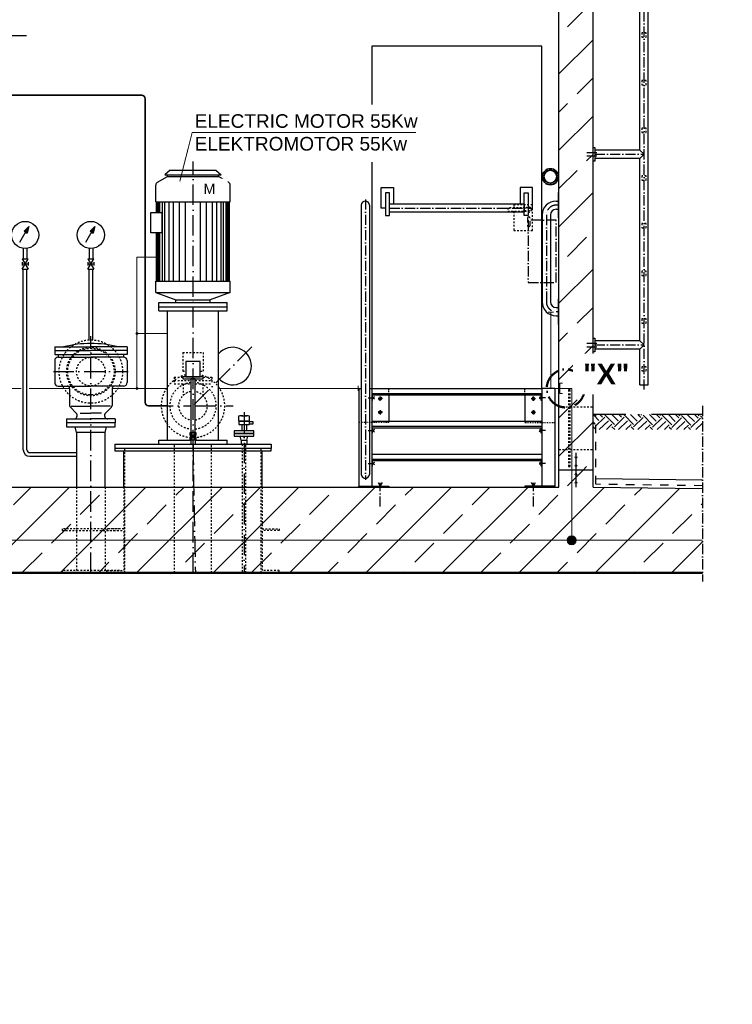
# Model space of a CAD drawing. Header units: millimetres. Extents: x -1777 to 1198744, y 17256 to 76241.
# Tile 44 of 201: x 99135 to 103322, y 48378 to 54159. Entities that reach past the tile are written whole.
import ezdxf

# ---------------------------------------------------------------- set-up
doc = ezdxf.new("R2010")
doc.units = ezdxf.units.MM
doc.linetypes.add('ACAD_ISO10W100', pattern=[18, 12, -3, 0, -3])
doc.linetypes.add('JIS_02_1.0', pattern=[2, 1, -1])
for name, color, linetype, lineweight in [('Beschriftung', 7, 'Continuous', 9), ('elektro Installation', 7, 'Continuous', 35), ('Verz. Bandstahl 30x3_5mm auf Putz', 1, 'GRENZE2', 18), ('Verz. Bandstahl 30x3_5mm im Beton', 5, 'GRENZE1', 18)]:
    doc.layers.add(name, color=color, linetype=linetype, lineweight=lineweight)
doc.styles.add('LBB3.5M1000', font='isocp.shx', dxfattribs={"height": 3.5})
doc.linetypes.add('GRENZE1', pattern='A,6.35,-2.54,[133,ltypeshp.shx,S=2.54,R=0,X=-2.54,Y=0],-2.54,25.4', length=36.83)
doc.linetypes.add('GRENZE2', pattern='A,6.35,-2.54,[132,ltypeshp.shx,S=2.54,R=0,X=-2.54,Y=0],-2.54,25.4', length=36.83)
pattern_1 = [(45, (112961.7, 48335.6), (-224.5064, 224.5064), []), (45, (113186.22, 48335.6), (-224.5064, 224.5064), [158.75, -79.375])]

msp = doc.modelspace()

# ---------------------------------------------------------------- hatches: boundary and pattern name
h = msp.add_hatch()
h.set_pattern_fill('ANSI33', color=256, scale=50, style=0)
h.set_pattern_definition(pattern_1)
h.paths.add_polyline_path([(102503.60274, 54327.64022), (102463.60274, 54327.64022), (102463.60274, 54337.64543), (102343.60274, 54337.64543), (102343.60274, 54327.64022), (102303.60274, 54327.64022), (102303.60274, 51885.38512), (102359.21214, 51885.38512), (102359.21214, 51985.38512), (102369.21214, 51985.38512), (102369.21214, 51885.38512), (102503.60274, 51885.38512)])
h.paths.add_polyline_path([(102369.21214, 51985.38512), (102359.21214, 51985.38512), (102359.21214, 51885.38512), (102359.21214, 51535.38512), (102369.21214, 51535.38512)])
h.paths.add_polyline_path([(102359.21214, 51885.38512), (102303.60274, 51885.38512), (102303.60274, 51635.38512), (102359.21214, 51635.38512)])
h.paths.add_polyline_path([(102503.60274, 51885.38512), (102369.21214, 51885.38512), (102369.21214, 51635.38512), (102503.60274, 51635.38512)])
h.paths.add_polyline_path([(102503.60274, 51635.38512), (102369.21214, 51635.38512), (102369.21214, 51535.38512), (102359.21214, 51535.38512), (102359.21214, 51635.38512), (102303.60274, 51635.38512), (102303.60274, 51515.38512), (102403.60274, 51515.38512), (102403.60274, 51535.55806, -0.4142135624), (102398.60274, 51540.55806, -0.4142135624), (102403.60274, 51545.55806), (102403.60274, 51585.55806, -0.4142135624), (102398.60274, 51590.55806, -1), (102408.60274, 51590.55806, -0.4142135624), (102403.60274, 51585.55806), (102403.60274, 51545.55806, -0.4142135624), (102408.60274, 51540.55806, -0.4142135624), (102403.60274, 51535.55806), (102403.60274, 51515.38512), (102503.60274, 51515.38512)])
h = msp.add_hatch()
h.set_pattern_fill('EARTH', color=256, scale=12.5, angle=44.35504661, style=0)
h.set_pattern_definition([(44.355, (103866.06, 48233.28), (1.2636, 112.2461), [79.375, -79.375]), (44.355, (103845.25, 48254.56), (1.2636, 112.2461), [79.375, -79.375]), (44.355, (103824.44, 48275.85), (1.2636, 112.2461), [79.375, -79.375]), (134.355, (103824.6, 48289.88), (-112.2461, 1.2636), [79.375, -79.375]), (134.355, (103845.88, 48310.69), (-112.2461, 1.2636), [79.375, -79.375]), (134.355, (103867.17, 48331.495), (-112.2461, 1.2636), [79.375, -79.375])])
h.paths.add_polyline_path([(103147.11189, 51842.05044), (102505.83463, 51842.05044), (102505.83463, 51752.45704), (103147.11189, 51752.45704)])
h = msp.add_hatch()
h.set_pattern_fill('ANSI33', color=256, scale=50, style=0)
h.set_pattern_definition([(45, (197753.3, 89515.16), (-224.5064, 224.5064), []), (45, (197977.8, 89515.16), (-224.5064, 224.5064), [158.75, -79.375])])
h.paths.add_polyline_path([(102408.60274, 51590.55806, -1), (102398.60274, 51590.55806, -1)], flags=17)
h = msp.add_hatch()
h.set_pattern_fill('ANSI33', color=256, scale=50, style=0)
h.set_pattern_definition(pattern_1)
h.paths.add_polyline_path([(93649.93788, 50915.38512), (93649.93788, 51406.65018), (94303.60274, 51415.38512), (94303.60274, 51515.38512), (94503.60274, 51515.38512), (94503.60274, 51415.38512), (102303.60274, 51415.38512), (102303.60274, 51515.38512), (102503.60274, 51515.38512), (102503.60274, 51415.38512), (103147.11189, 51406.78589), (103147.11189, 50915.38512)])
h = msp.add_hatch()
h.set_pattern_fill('ANSI33', color=256, scale=50, style=0)
h.set_pattern_definition([(45, (197753.3, 89465.16), (-224.5064, 224.5064), []), (45, (197977.8, 89465.16), (-224.5064, 224.5064), [158.75, -79.375])])
h.paths.add_polyline_path([(102408.60274, 51540.55806, -1), (102398.60274, 51540.55806, -1)], flags=17)
h = msp.add_hatch()
h.set_pattern_fill('ANSI33', color=256, scale=50, style=0)
h.set_pattern_definition([(45, (197753.3, 89414.82), (-224.5064, 224.5064), []), (45, (197977.8, 89414.82), (-224.5064, 224.5064), [158.75, -79.375])])
h.paths.add_polyline_path([(102408.60274, 51490.21219, -1), (102398.60274, 51490.21219, -1)], flags=17)
h = msp.add_hatch()
h.set_pattern_fill('ANSI33', color=256, scale=50, style=0)
h.set_pattern_definition([(45, (197753.3, 89364.82), (-224.5064, 224.5064), []), (45, (197977.8, 89364.82), (-224.5064, 224.5064), [158.75, -79.375])])
h.paths.add_polyline_path([(102408.60274, 51440.21219, -1), (102398.60274, 51440.21219, -1)], flags=17)
at = {"layer": 'Verz. Bandstahl 30x3_5mm auf Putz'}
h = msp.add_hatch(color=256, dxfattribs=at)
h.dxf.hatch_style = 1
edge = h.paths.add_edge_path()
edge.add_arc((99824.47221, 52316.84972), 6.01999, 0, 360)
h = msp.add_hatch(color=256, dxfattribs=at)
h.dxf.hatch_style = 1
edge = h.paths.add_edge_path()
edge.add_arc((99824.47221, 51994.38512), 6.01999, 0, 360)
at = {"layer": 'Verz. Bandstahl 30x3_5mm im Beton'}
h = msp.add_hatch(color=256, dxfattribs=at)
h.dxf.hatch_style = 1
edge = h.paths.add_edge_path()
edge.add_arc((102378.43993, 51102.70919), 26.4653, 0, 360)

# ---------------------------------------------------------------- linework, layer by layer
for p, q in [((102827.75274, 52015.38642), (102827.75274, 55618.0355)), ((102779.45274, 53393.70174), (102779.45274, 54535.48499)), ((102303.60274, 51415.38512), (102303.60274, 54327.64022)), ((102503.60274, 51415.38512), (102503.60274, 54327.64022)), ((101203.60274, 54004.38512), (101203.60274, 53660.75505)), ((102203.60274, 54004.38512), (101203.60274, 54004.38512)), ((102203.60274, 51994.38512), (102203.60274, 54004.38512)), ((102503.60274, 53409.55174), (102513.60274, 53409.55174)), ((102513.60274, 53409.55174), (102513.60274, 53329.55174)), ((102779.45274, 53393.70174), (102513.60274, 53393.70174)), ((102779.45274, 53393.70174), (102803.60274, 53369.55174)), ((102803.60274, 53369.55174), (102779.45274, 53345.40174)), ((101203.60274, 53322.20208), (101203.60274, 51994.38512)), ((102513.60274, 53329.55174), (102503.60274, 53329.55174)), ((102779.45274, 53345.40174), (102513.60274, 53345.40174)), ((102779.45274, 52273.70174), (102779.45274, 53345.40174)), ((102303.60274, 53145.24573), (102298.60274, 53145.24573)), ((102298.60274, 53145.24573), (102298.60274, 52995.24573)), ((102286.45274, 53094.38512), (102298.60274, 53094.38512)), ((101141.96335, 53070.24573), (101141.96335, 51489.56392)), ((101190.24213, 53070.24573), (101190.24213, 51489.56392)), ((102286.45274, 53046.09573), (102298.60274, 53046.09573)), ((102205.31335, 53013.24573), (102205.31335, 52502.38512)), ((102253.60274, 53013.24573), (102253.60274, 52502.38512)), ((102298.60274, 52995.24573), (102303.60274, 52995.24573)), ((102303.60274, 52520.38512), (102298.60274, 52520.38512)), ((102298.60274, 52520.38512), (102298.60274, 52370.38512)), ((102286.45274, 52469.53512), (102298.60274, 52469.53512)), ((102286.45274, 52421.24573), (102298.60274, 52421.24573)), ((102298.60274, 52370.38512), (102303.60274, 52370.38512)), ((102503.60274, 52289.55174), (102513.60274, 52289.55174)), ((102513.60274, 52289.55174), (102513.60274, 52209.55174)), ((102779.45274, 52273.70174), (102513.60274, 52273.70174)), ((102779.45274, 52273.70174), (102803.60274, 52249.55174)), ((102513.60274, 52209.55174), (102503.60274, 52209.55174)), ((102779.45274, 52225.40174), (102513.60274, 52225.40174)), ((102803.60274, 52249.55174), (102779.45274, 52225.40174)), ((102779.45274, 52015.38642), (102779.45274, 52225.40174)), ((101128.60274, 51994.38512), (101141.96335, 51994.38512)), ((101128.60274, 51994.38512), (101128.60274, 51420.38512)), ((101190.24213, 51994.38512), (101203.60274, 51994.38512)), ((101203.60274, 51994.38512), (101203.60274, 51415.38512)), ((101203.60274, 51994.38512), (102203.60274, 51994.38512)), ((102203.60274, 51994.38512), (102203.60274, 51415.38512)), ((102278.60274, 51994.38512), (102203.60274, 51994.38512)), ((102278.60274, 51994.38512), (102278.60274, 51420.38512)), ((102779.45274, 52015.38642), (102827.75274, 52015.38642)), ((102203.60274, 51963.58128), (101203.60274, 51963.58128)), ((102203.60274, 51954.38512), (101203.60274, 51954.38512)), ((100421.60274, 51832.03241), (100421.60274, 51803.97943)), ((100421.60274, 51803.97943), (100453.60274, 51803.97943)), ((100437.60274, 51833.97198), (100469.60274, 51833.97198)), ((100453.60274, 51832.03241), (100453.60274, 51803.97943)), ((100453.60274, 51803.97943), (100485.60274, 51803.97943)), ((100485.60274, 51803.97943), (100485.60274, 51832.03241)), ((99469.45274, 51736.38512), (99461.60274, 51769.38512)), ((99637.75274, 51736.38512), (99645.60274, 51769.38512)), ((100426.70274, 51782.25056), (100480.50274, 51782.25056)), ((100440.15274, 51782.25056), (100440.15274, 51745.38512)), ((100467.05274, 51782.25056), (100467.05274, 51745.38512)), ((101203.60274, 51801.38512), (102203.60274, 51801.38512)), ((102203.60274, 51770.58128), (101203.60274, 51770.58128)), ((102203.60274, 51761.38512), (101203.60274, 51761.38512)), ((100140.15274, 51708.87325), (100167.05274, 51708.87325)), ((100140.15274, 51692.9072), (100140.15274, 51666.38512)), ((100144.36513, 51719.73769), (100144.36513, 51733.76418)), ((100144.36513, 51693.87698), (100144.36513, 51707.90347)), ((100162.84034, 51733.76418), (100162.84034, 51719.73769)), ((100162.84034, 51707.90347), (100162.84034, 51693.87698)), ((100167.05274, 51692.9072), (100167.05274, 51666.38512)), ((100436.75274, 51691.38512), (100431.10274, 51713.38512)), ((100436.75274, 51691.38512), (100470.45274, 51691.38512)), ((100436.75274, 51691.38512), (100436.75274, 51666.38512)), ((100470.45274, 51691.38512), (100476.10274, 51713.38512)), ((100470.45274, 51691.38512), (100470.45274, 51666.38512)), ((99747.60274, 51415.38512), (99747.60274, 51627.38512)), ((100559.60274, 51415.38512), (100559.60274, 51627.38512)), ((101203.60274, 51608.38512), (102203.60274, 51608.38512)), ((102203.60274, 51577.58128), (101203.60274, 51577.58128)), ((102403.60274, 51615.38512), (102403.60274, 51595.55806)), ((102403.60274, 51585.55806), (102403.60274, 51545.55806)), ((102203.60274, 51568.38512), (101203.60274, 51568.38512)), ((102503.60274, 51515.38512), (102303.60274, 51515.38512)), ((102403.60274, 51535.55806), (102403.60274, 51495.21219)), ((102403.60274, 51485.21219), (102403.60274, 51445.21219)), ((102519.93027, 51465.1714), (103147.11189, 51456.79036)), ((94503.60274, 51415.38512), (102303.60274, 51415.38512)), ((102403.60274, 51435.21219), (102403.60274, 51415.38512)), ((102503.60274, 51415.38512), (103147.11189, 51406.78589)), ((93649.93788, 50915.38512), (103147.11189, 50915.38512)), ((93649.93788, 50910.38512), (103147.11189, 50910.38512))]:
    msp.add_line(p, q)
at = {"linetype": 'ACAD_ISO10W100', "ltscale": 5}
for p, q in [((102803.60274, 51987.14629), (102803.60274, 54535.48499)), ((102466.46399, 53379.55174), (102525.52513, 53379.55174)), ((102513.60274, 53369.55174), (102803.60274, 53369.55174)), ((102466.46399, 53359.55174), (102525.52513, 53359.55174)), ((101166.10274, 53104.38512), (101166.10274, 51457.46667)), ((101308.00561, 53053.29057), (102099.19986, 53053.29057)), ((102298.60274, 53070.24573), (102286.45274, 53070.24573)), ((102229.45274, 53013.24573), (102229.45274, 52502.38512)), ((102286.45274, 52445.38512), (102298.60274, 52445.38512)), ((102466.46399, 52259.55174), (102525.52513, 52259.55174)), ((102466.46399, 52239.55174), (102525.52513, 52239.55174)), ((102513.60274, 52249.55174), (102803.60274, 52249.55174)), ((101183.53653, 51939.38512), (101218.04577, 51939.38512)), ((101219.60628, 51945.73802), (101208.60274, 51939.38512)), ((101208.60274, 51939.38512), (101219.60628, 51933.03223)), ((102187.5992, 51945.73802), (102198.60274, 51939.38512)), ((102198.60274, 51939.38512), (102187.5992, 51933.03223)), ((102223.66895, 51939.38512), (102189.1597, 51939.38512)), ((103147.11189, 51892.05174), (103147.11189, 50860.38512)), ((101183.53653, 51746.38512), (101218.04577, 51746.38512)), ((101219.60628, 51752.73802), (101208.60274, 51746.38512)), ((101208.60274, 51746.38512), (101219.60628, 51740.03223)), ((102187.5992, 51752.73802), (102198.60274, 51746.38512)), ((102198.60274, 51746.38512), (102187.5992, 51740.03223)), ((102223.66895, 51746.38512), (102189.1597, 51746.38512)), ((101183.53653, 51553.38512), (101218.04577, 51553.38512)), ((101219.60628, 51559.73802), (101208.60274, 51553.38512)), ((101208.60274, 51553.38512), (101219.60628, 51547.03223)), ((102187.5992, 51559.73802), (102198.60274, 51553.38512)), ((102198.60274, 51553.38512), (102187.5992, 51547.03223)), ((102223.66895, 51553.38512), (102189.1597, 51553.38512)), ((101240.89694, 51442.39221), (101253.60274, 51420.38512)), ((101253.60274, 51420.38512), (101266.30853, 51442.39221)), ((101253.60274, 51300.573), (101253.60274, 51439.27119)), ((102140.89694, 51442.39221), (102153.60274, 51420.38512)), ((102153.60274, 51420.38512), (102166.30853, 51442.39221)), ((102153.60274, 51300.573), (102153.60274, 51439.27119))]:
    msp.add_line(p, q, dxfattribs=at)
at = {"linetype": 'ACAD_ISO10W100', "ltscale": 10}
for p, q in [((99175.20152, 54065.38512), (98870.60274, 54065.38512)), ((100153.60274, 50910.38512), (100153.60274, 53326.38512)), ((99553.60274, 51873.45705), (99553.60274, 52301.88512)), ((100499.95347, 52238.73586), (100153.60274, 51892.38512)), ((99333.67466, 52093.38512), (99773.53082, 52093.38512)), ((99917.10274, 51892.38512), (100140.15274, 51892.38512)), ((100167.05274, 51892.38512), (100390.10274, 51892.38512)), ((99553.60274, 50910.38512), (99553.60274, 51820.2135)), ((100453.60274, 51855.47053), (100453.60274, 50910.38512)), ((100153.60274, 50910.38512), (100153.60274, 51450.90456))]:
    msp.add_line(p, q, dxfattribs=at)
at = {"linetype": 'Continuous', "ltscale": 10}
for p, q in [((100018.60274, 53276.38512), (99988.60274, 53249.38512)), ((99988.60274, 53249.38512), (100318.60274, 53249.38512)), ((100003.60274, 53239.38512), (100003.60274, 53249.38512)), ((100018.60274, 53276.38512), (100288.60274, 53276.38512)), ((100288.60274, 53276.38512), (100318.60274, 53249.38512)), ((100303.60274, 53239.38512), (100303.60274, 53249.38512)), ((99944.60274, 53205.32152), (100003.60274, 53239.38512)), ((100003.60274, 53239.38512), (100303.60274, 53239.38512)), ((100362.60274, 53205.32152), (100303.60274, 53239.38512)), ((99934.60274, 53089.38512), (99934.60274, 53188.00102)), ((100372.60274, 53089.38512), (100372.60274, 53188.00092)), ((99934.60274, 53089.38512), (100372.60274, 53089.38512)), ((99938.60274, 53027.50062), (99938.60274, 53089.38512)), ((99943.60274, 53027.50062), (99943.60274, 53089.38512)), ((99951.10274, 53027.50062), (99951.10274, 53089.38512)), ((99958.60274, 53027.50062), (99958.60274, 53089.38512)), ((99973.60274, 52623.38512), (99973.60274, 53089.38512)), ((99988.60274, 52623.38512), (99988.60274, 53089.38512)), ((100013.60274, 52623.38512), (100013.60274, 53089.38512)), ((100038.60274, 52623.38512), (100038.60274, 53089.38512)), ((100073.60274, 52623.38512), (100073.60274, 53089.38512)), ((100108.60274, 52623.38512), (100108.60274, 53089.38512)), ((100198.60274, 52623.38512), (100198.60274, 53089.38512)), ((100233.60274, 52623.38512), (100233.60274, 53089.38512)), ((100268.60274, 52623.38512), (100268.60274, 53089.38512)), ((100293.60274, 52623.38512), (100293.60274, 53089.38512)), ((100318.60274, 52623.38512), (100318.60274, 53089.38512)), ((100333.60274, 52623.38512), (100333.60274, 53089.38512)), ((100348.60274, 52623.38512), (100348.60274, 53089.38512)), ((100356.10274, 52623.38512), (100356.10274, 53089.38512)), ((100363.60274, 52623.38512), (100363.60274, 53089.38512)), ((100368.60274, 52623.38512), (100368.60274, 53089.38512)), ((99938.60274, 52623.38512), (99938.60274, 52907.68041)), ((99943.60274, 52623.38512), (99943.60274, 52907.68041)), ((99951.10274, 52623.38512), (99951.10274, 52907.68041)), ((99958.60274, 52623.38512), (99958.60274, 52907.68041)), ((99934.60274, 52558.38512), (99934.60274, 52623.38512)), ((99934.60274, 52623.38512), (100372.60274, 52623.38512)), ((100372.60274, 52558.38512), (100372.60274, 52623.38512)), ((99934.60274, 52558.38512), (100372.60274, 52558.38512)), ((99934.60274, 52558.38512), (100053.60274, 52514.38512)), ((100372.60274, 52558.38512), (100253.60274, 52514.38512)), ((99953.60274, 52498.38512), (100353.60274, 52498.38512)), ((99953.60274, 52450.38512), (99953.60274, 52498.38512)), ((100053.60274, 52498.38512), (100053.60274, 52514.38512)), ((100053.60274, 52514.38512), (100253.60274, 52514.38512)), ((100253.60274, 52498.38512), (100253.60274, 52514.38512)), ((100353.60274, 52450.38512), (100353.60274, 52498.38512)), ((99953.60274, 52474.38512), (100353.60274, 52474.38512)), ((99953.60274, 52450.38512), (100353.60274, 52450.38512)), ((100003.60274, 51690.38512), (100003.60274, 52450.38512)), ((100303.60274, 51690.38512), (100303.60274, 52450.38512)), ((99341.10274, 52238.38512), (99341.10274, 52194.38512)), ((99341.10274, 52238.38512), (99553.60274, 52238.38512)), ((99341.10274, 52216.38512), (99553.60274, 52216.38512)), ((99766.10274, 52238.38512), (99553.60274, 52238.38512)), ((99766.10274, 52216.38512), (99553.60274, 52216.38512)), ((99766.10274, 52238.38512), (99766.10274, 52194.38512)), ((99341.10274, 52194.38512), (99553.60274, 52194.38512)), ((99341.10274, 52158.38512), (99341.10274, 52028.38512)), ((99361.10274, 52194.38512), (99361.10274, 52178.38512)), ((99361.10274, 52178.38512), (99553.60274, 52178.38512)), ((99766.10274, 52194.38512), (99553.60274, 52194.38512)), ((99746.10274, 52178.38512), (99553.60274, 52178.38512)), ((99746.10274, 52194.38512), (99746.10274, 52178.38512)), ((99766.10274, 52158.38512), (99766.10274, 52028.38512)), ((99361.10274, 52008.38512), (99553.60274, 52008.38512)), ((99428.60274, 51993.38512), (99428.60274, 51894.59832)), ((99746.10274, 52008.38512), (99553.60274, 52008.38512)), ((99678.60274, 51993.38512), (99678.60274, 51894.59832)), ((99467.46054, 51849.52722), (99432.99614, 51883.99172)), ((99437.75764, 51889.99902), (99553.60274, 51889.99902)), ((99669.44784, 51889.99902), (99553.60274, 51889.99902)), ((99639.74494, 51849.52722), (99674.20934, 51883.99172)), ((99411.10274, 51815.38512), (99411.10274, 51791.38512)), ((99411.10274, 51815.38512), (99553.60274, 51815.38512)), ((99490.39304, 51848.38512), (99553.60274, 51848.38512)), ((99616.81244, 51848.38512), (99553.60274, 51848.38512)), ((99696.10274, 51815.38512), (99553.60274, 51815.38512)), ((99696.10274, 51815.38512), (99696.10274, 51791.38512)), ((99953.60274, 51690.38512), (100140.15274, 51690.38512)), ((99953.60274, 51666.38512), (99953.60274, 51690.38512)), ((100167.05274, 51690.38512), (100353.60274, 51690.38512)), ((100353.60274, 51666.38512), (100353.60274, 51690.38512)), ((99693.60274, 51666.38512), (99693.60274, 51642.38512)), ((99693.60274, 51666.38512), (100613.60274, 51666.38512)), ((100613.60274, 51666.38512), (100613.60274, 51642.38512)), ((99195.10274, 51617.26442), (99467.10274, 51617.26442)), ((99195.10274, 51595.96442), (99467.10274, 51595.96442))]:
    msp.add_line(p, q, dxfattribs=at)
at = {"linetype": 'JIS_02_1.0', "ltscale": 10}
for p, q in [((102123.60274, 53054.38512), (102003.60274, 53054.38512)), ((102003.60274, 53054.38512), (102003.60274, 53034.38512)), ((102003.60274, 53034.38512), (102123.60274, 53034.38512)), ((100093.60274, 52205.38512), (100093.60274, 52095.38512)), ((100093.60274, 52205.38512), (100213.60274, 52205.38512)), ((100213.60274, 52205.38512), (100213.60274, 52095.38512)), ((100093.60274, 52095.38512), (100110.58353, 52095.38512)), ((100196.62194, 52095.38512), (100213.60274, 52095.38512)), ((100043.60274, 52060.38512), (100093.29008, 52060.38512)), ((100043.60274, 52060.38512), (100043.60274, 52020.38512)), ((100043.60274, 52040.38512), (100140.15274, 52040.38512)), ((100167.05274, 52040.38512), (100263.60274, 52040.38512)), ((100213.9154, 52060.38512), (100263.60274, 52060.38512)), ((100263.60274, 52060.38512), (100263.60274, 52020.38512)), ((100043.60274, 52020.38512), (100140.15274, 52020.38512)), ((100096.45274, 52020.38512), (100096.45274, 51954.15162)), ((100167.05274, 52020.38512), (100263.60274, 52020.38512)), ((100210.75274, 52020.38512), (100210.75274, 51954.15162)), ((102303.60274, 51885.38512), (102359.21214, 51885.38512)), ((102369.21214, 51885.38512), (102503.60274, 51885.38512)), ((99753.60274, 50910.38512), (99753.60274, 51642.38512)), ((100044.05274, 50910.38512), (100044.05274, 51666.38512)), ((100263.15274, 50910.38512), (100263.15274, 51666.38512)), ((100553.60274, 50910.38512), (100553.60274, 51642.38512)), ((102303.60274, 51635.38512), (102359.21214, 51635.38512)), ((102369.21214, 51635.38512), (102503.60274, 51635.38512)), ((99469.45274, 51415.38512), (99469.45274, 50910.38512)), ((99637.75274, 51415.38512), (99637.75274, 50910.38512)), ((99747.60274, 51415.38512), (99747.60274, 50915.38512)), ((100559.60274, 51415.38512), (100559.60274, 50915.38512))]:
    msp.add_line(p, q, dxfattribs=at)
at = {"linetype": 'Continuous', "lineweight": -2, "ltscale": 10}
for p, q in [((99136.93844, 52853.26637), (99189.81504, 52944.85117)), ((99189.81504, 52944.85117), (99162.05374, 52917.09067)), ((99162.05374, 52917.09067), (99179.65404, 52906.92897)), ((99189.81504, 52944.85117), (99179.65404, 52906.92897)), ((99523.43844, 52853.26637), (99576.31504, 52944.85117)), ((99576.31504, 52944.85117), (99548.55374, 52917.09067)), ((99548.55374, 52917.09067), (99566.15404, 52906.92897)), ((99576.31504, 52944.85117), (99566.15404, 52906.92897)), ((99156.45274, 52816.09717), (99156.45274, 52755.38537)), ((99177.75274, 52816.09717), (99177.75274, 52755.38537)), ((99542.95274, 52816.09717), (99542.95274, 52755.38537)), ((99564.25274, 52816.09717), (99564.25274, 52755.38537)), ((99149.10274, 52755.38537), (99185.10274, 52695.38537)), ((99149.10274, 52695.38537), (99185.10274, 52755.38537)), ((99149.10274, 52755.38537), (99185.10274, 52755.38537)), ((99149.10274, 52735.38517), (99149.10274, 52715.38567)), ((99185.10274, 52735.38517), (99185.10274, 52715.38567)), ((99535.60274, 52755.38537), (99571.60274, 52695.38537)), ((99535.60274, 52695.38537), (99571.60274, 52755.38537)), ((99535.60274, 52755.38537), (99571.60274, 52755.38537)), ((99535.60274, 52735.38517), (99535.60274, 52715.38567)), ((99571.60274, 52735.38517), (99571.60274, 52715.38567)), ((99149.10274, 52725.38537), (99185.10274, 52725.38537)), ((99149.10274, 52695.38537), (99185.10274, 52695.38537)), ((99156.45274, 51634.61442), (99156.45274, 52695.38537)), ((99177.75274, 51634.61442), (99177.75274, 52695.38537)), ((99535.60274, 52725.38537), (99571.60274, 52725.38537)), ((99535.60274, 52695.38537), (99571.60274, 52695.38537)), ((99542.95274, 52279.58079), (99542.95274, 52695.38537)), ((99564.25274, 52279.58079), (99564.25274, 52695.38537))]:
    msp.add_line(p, q, dxfattribs=at)
at = {"linetype": 'JIS_02_1.0', "ltscale": 5}
for p, q in [((101303.60274, 51954.38512), (101303.60274, 51994.38512)), ((102103.60274, 51954.38512), (102103.60274, 51994.38512)), ((101203.60274, 51794.38512), (101128.60274, 51794.38512)), ((102203.60274, 51794.38512), (102278.60274, 51794.38512))]:
    msp.add_line(p, q, dxfattribs=at)
at = {"linetype": 'JIS_02_1.0', "ltscale": 25}
for p, q in [((101266.45796, 51934.38512), (101240.74752, 51934.38512)), ((101253.60274, 51921.52991), (101253.60274, 51947.24034)), ((102140.74752, 51934.38512), (102166.45796, 51934.38512)), ((102153.60274, 51921.52991), (102153.60274, 51947.24034)), ((101253.60274, 51867.24034), (101253.60274, 51841.52991)), ((102153.60274, 51867.24034), (102153.60274, 51841.52991)), ((101266.45796, 51854.38512), (101240.74752, 51854.38512)), ((102140.74752, 51854.38512), (102166.45796, 51854.38512))]:
    msp.add_line(p, q, dxfattribs=at)
at = {"linetype": 'ACAD_ISO10W100', "ltscale": 25}
msp.add_line((103147.11189, 51842.05174), (102503.60274, 51842.05174), dxfattribs=at)
at = {"linetype": 'JIS_02_1.0', "ltscale": 50}
for p, q in [((102519.93027, 51431.49593), (102519.93027, 51842.05174)), ((103147.11189, 51423.1148), (102519.93027, 51431.49593))]:
    msp.add_line(p, q, dxfattribs=at)
at = {"linetype": 'JIS_02_1.0', "ltscale": 10}
for points in [[(102791.10274, 54057.05174), (102816.10274, 54057.05174), (102816.10274, 54082.05174), (102791.10274, 54082.05174)], [(102791.10274, 53777.05174), (102816.10274, 53777.05174), (102816.10274, 53802.05174), (102791.10274, 53802.05174)], [(102791.10274, 53497.05174), (102816.10274, 53497.05174), (102816.10274, 53522.05174), (102791.10274, 53522.05174)], [(102791.10274, 53217.05174), (102816.10274, 53217.05174), (102816.10274, 53242.05174), (102791.10274, 53242.05174)], [(102791.10274, 52937.05174), (102816.10274, 52937.05174), (102816.10274, 52962.05174), (102791.10274, 52962.05174)], [(102791.10274, 52657.05174), (102816.10274, 52657.05174), (102816.10274, 52682.05174), (102791.10274, 52682.05174)], [(102791.10274, 52377.05174), (102816.10274, 52377.05174), (102816.10274, 52402.05174), (102791.10274, 52402.05174)], [(102791.10274, 52097.05174), (102816.10274, 52097.05174), (102816.10274, 52122.05174), (102791.10274, 52122.05174)], [(102359.21214, 51535.38512), (102369.21214, 51535.38512), (102369.21214, 51985.38512), (102359.21214, 51985.38512)], [(100442.95274, 50910.38512), (100464.25274, 50910.38512), (100464.25274, 51666.38512), (100442.95274, 51666.38512)]]:
    msp.add_lwpolyline(points, close=True, dxfattribs=at)
at = {"lineweight": 35}
msp.add_lwpolyline([(98922.94152, 52779.45312), (98922.94152, 53695.38512, -0.4142135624), (98942.94152, 53715.38512), (99852.10374, 53715.38512, -0.4142135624), (99872.10374, 53695.38512), (99872.10374, 51912.38512, 0.4142135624), (99892.10374, 51892.38512), (100003.60274, 51892.38512)], format="xyb", dxfattribs=at)
for points in [[(101283.85561, 53053.29057), (101259.70561, 53053.29057), (101259.70561, 53174.04057), (101332.15561, 53174.04057), (101332.15561, 53077.43945)], [(102123.34986, 53053.29057), (102147.49986, 53053.29057), (102147.49986, 53174.04057), (102075.04986, 53174.04057), (102075.04986, 53077.43945)], [(101303.60274, 51954.38512), (101303.60274, 51801.38512)], [(102103.60274, 51954.38512), (102103.60274, 51801.38512)], [(100425.88992, 51802.03987), (100481.31555, 51802.03987)], [(99637.75274, 51415.38512), (99637.75274, 51736.38512), (99469.45274, 51736.38512), (99469.45274, 51415.38512)], [(100135.12753, 51733.76418), (100135.12753, 51719.73769)], [(100135.12753, 51707.90347), (100135.12753, 51693.87698)], [(100167.45914, 51734.73396), (100139.74633, 51734.73396)], [(100139.74633, 51718.7679), (100167.45914, 51718.7679)], [(100167.45914, 51708.87325), (100139.74633, 51708.87325)], [(100139.74633, 51692.9072), (100167.45914, 51692.9072)], [(100172.07795, 51719.73769), (100172.07795, 51733.76418)], [(100172.07795, 51693.87698), (100172.07795, 51707.90347)]]:
    msp.add_lwpolyline(points)
for points in [[(101308.00561, 53143.68494), (101283.85561, 53143.68494), (101283.85561, 53010.36183), (101308.00561, 53010.36183)], [(102099.19986, 53143.68494), (102123.34986, 53143.68494), (102123.34986, 53010.36183), (102099.19986, 53010.36183)], [(101308.00561, 53077.43945), (102099.19986, 53077.43945), (102099.19986, 53029.1417), (101308.00561, 53029.1417)], [(101208.60274, 51954.38512), (101203.60274, 51954.38512), (101203.60274, 51924.38512), (101208.60274, 51924.38512)], [(101262.14856, 51934.63296), (101258.45357, 51926.92326), (101249.90774, 51926.67542), (101245.05692, 51934.13729), (101248.75191, 51941.84699), (101257.29773, 51942.09483)], [(102145.05692, 51934.63296), (102148.75191, 51926.92326), (102157.29773, 51926.67542), (102162.14856, 51934.13729), (102158.45357, 51941.84699), (102149.90774, 51942.09483)], [(102198.60274, 51954.38512), (102203.60274, 51954.38512), (102203.60274, 51924.38512), (102198.60274, 51924.38512)], [(101253.3549, 51862.93095), (101261.0646, 51859.23595), (101261.31244, 51850.69013), (101253.85057, 51845.8393), (101246.14087, 51849.53429), (101245.89303, 51858.08012)], [(102153.85057, 51862.93095), (102146.14087, 51859.23595), (102145.89303, 51850.69013), (102153.3549, 51845.8393), (102161.0646, 51849.53429), (102161.31244, 51858.08012)], [(100422.51139, 51782.25056), (100484.69408, 51782.25056), (100484.69408, 51802.03987), (100422.51139, 51802.03987)], [(99411.10274, 51769.38512), (99696.10274, 51769.38512), (99696.10274, 51791.38512), (99411.10274, 51791.38512)], [(100511.10274, 51729.38512), (100511.10274, 51745.38512), (100396.10274, 51745.38512), (100396.10274, 51729.38512)], [(100484.69408, 51800.3432), (100505.19769, 51800.3432), (100505.19769, 51783.94722), (100484.69408, 51783.94722)], [(101208.60274, 51761.38512), (101203.60274, 51761.38512), (101203.60274, 51731.38512), (101208.60274, 51731.38512)], [(102198.60274, 51761.38512), (102203.60274, 51761.38512), (102203.60274, 51731.38512), (102198.60274, 51731.38512)], [(100138.05707, 51708.87325), (100169.14841, 51708.87325), (100169.14841, 51718.7679), (100138.05707, 51718.7679)], [(100511.10274, 51713.38512), (100511.10274, 51729.38512), (100396.10274, 51729.38512), (100396.10274, 51713.38512)], [(99693.60274, 51627.38512), (100613.60274, 51627.38512), (100613.60274, 51642.38512), (99693.60274, 51642.38512)], [(101208.60274, 51568.38512), (101203.60274, 51568.38512), (101203.60274, 51538.38512), (101208.60274, 51538.38512)], [(102198.60274, 51568.38512), (102203.60274, 51568.38512), (102203.60274, 51538.38512), (102198.60274, 51538.38512)], [(101303.60274, 51415.38512), (101128.60274, 51415.38512), (101128.60274, 51420.38512), (101303.60274, 51420.38512)], [(102103.60274, 51415.38512), (102278.60274, 51415.38512), (102278.60274, 51420.38512), (102103.60274, 51420.38512)]]:
    msp.add_lwpolyline(points, close=True)
at = {"linetype": 'Continuous', "ltscale": 10}
for points in [[(99906.33221, 53027.50062), (99970.87327, 53027.50062), (99970.87327, 52907.68041), (99906.33221, 52907.68041)], [(100110.58353, 52063.32918), (100196.62194, 52063.32918), (100196.62194, 52152.84796), (100110.58353, 52152.84796)], [(100093.29008, 52050.57514), (100213.9154, 52050.57514), (100213.9154, 52063.32918), (100093.29008, 52063.32918)]]:
    msp.add_lwpolyline(points, close=True, dxfattribs=at)
at = {"linetype": 'JIS_02_1.0', "ltscale": 10}
for points in [[(102038.45395, 53034.38512), (102038.45395, 52921.99295), (102147.49986, 52921.99295), (102147.49986, 53073.04925), (102038.45395, 53073.04925), (102038.45395, 53054.38512)], [(99721.85274, 51170.38512), (99385.35274, 51170.38512), (99385.35274, 51160.38512), (99721.85274, 51160.38512)], [(99747.60274, 51170.38512), (99647.60274, 51170.38512), (99647.60274, 51160.38512), (99747.60274, 51160.38512)], [(100559.60274, 51170.38512), (100659.60274, 51170.38512), (100659.60274, 51160.38512), (100559.60274, 51160.38512)], [(99721.85274, 50925.38512), (99385.35274, 50925.38512), (99385.35274, 50915.38512), (99721.85274, 50915.38512)], [(99647.60165, 50915.38512), (99647.60165, 50925.38512), (99747.60165, 50925.38512)], [(100659.60165, 50915.38512), (100659.60165, 50925.38512), (100559.60165, 50925.38512)]]:
    msp.add_lwpolyline(points, dxfattribs=at)
at = {"linetype": 'JIS_02_1.0', "ltscale": 25}
for points in [[(102118.30778, 52993.87411), (102118.30778, 52952.11861)], [(102133.60274, 52952.11861), (102133.60274, 52993.87411)]]:
    msp.add_lwpolyline(points, dxfattribs=at)
at = {"linetype": 'ACAD_ISO10W100', "ltscale": 5}
msp.add_lwpolyline([(102287.97871, 52982.49698), (102122.90821, 52982.49698), (102122.90821, 52615.38512), (102287.97871, 52615.38512)], close=True, dxfattribs=at)
at = {"linetype": 'Continuous', "lineweight": -2, "ltscale": 10}
for points in [[(99188.23024, 52942.68517), (99163.42544, 52917.15517), (99179.01424, 52908.15437), (99188.54444, 52942.09497), (99164.89404, 52917.28937), (99178.43144, 52909.55537), (99187.38424, 52940.22737), (99166.23944, 52917.49417), (99178.01374, 52910.53267), (99186.25324, 52938.83537), (99167.52424, 52917.73417), (99177.69344, 52911.53617), (99185.03904, 52936.59067), (99168.50904, 52917.73867), (99177.31104, 52912.57497), (99183.86004, 52934.40667), (99169.70604, 52918.11137), (99176.89324, 52913.55297), (99182.74244, 52932.18817), (99170.48004, 52918.31917), (99176.16874, 52914.70717), (99181.33474, 52929.89097), (99171.16474, 52918.08737), (99175.92574, 52915.42037), (99179.91724, 52927.43617), (99172.35274, 52918.30197), (99175.40224, 52916.21397), (99178.41944, 52924.70097), (99173.28504, 52918.49997), (99175.39774, 52917.19867), (99177.03804, 52922.30697), (99173.89174, 52918.55837), (99175.19004, 52917.97267), (99175.88524, 52920.02697)], [(99574.73024, 52942.68517), (99549.92544, 52917.15517), (99565.51424, 52908.15437), (99575.04444, 52942.09497), (99551.39404, 52917.28937), (99564.93144, 52909.55537), (99573.88424, 52940.22737), (99552.73944, 52917.49417), (99564.51374, 52910.53267), (99572.75324, 52938.83537), (99554.02424, 52917.73417), (99564.19344, 52911.53617), (99571.53904, 52936.59067), (99555.00904, 52917.73867), (99563.81104, 52912.57497), (99570.36004, 52934.40667), (99556.20604, 52918.11137), (99563.39324, 52913.55297), (99569.24244, 52932.18817), (99556.98004, 52918.31917), (99562.66874, 52914.70717), (99567.83474, 52929.89097), (99557.66474, 52918.08737), (99562.42574, 52915.42037), (99566.41724, 52927.43617), (99558.85274, 52918.30197), (99561.90224, 52916.21397), (99564.91944, 52924.70097), (99559.78504, 52918.49997), (99561.89774, 52917.19867), (99563.53804, 52922.30697), (99560.39174, 52918.55837), (99561.69004, 52917.97267), (99562.38524, 52920.02697)]]:
    msp.add_lwpolyline(points, dxfattribs=at)
at = {"linetype": 'Continuous', "ltscale": 10}
for points in [[(100167.05274, 51734.73396), (100167.05274, 52050.57514), (100140.15274, 52050.57514), (100140.15274, 51734.73396)], [(100464.25274, 50910.38512), (100464.25274, 50910.38512), (100442.95274, 50910.38512)]]:
    msp.add_lwpolyline(points, dxfattribs=at)
at = {"linetype": 'JIS_02_1.0', "ltscale": 5}
for points in [[(101303.60274, 51801.38512), (101303.60274, 51794.38512), (101203.60274, 51794.38512)], [(102103.60274, 51801.38512), (102103.60274, 51794.38512), (102198.60274, 51794.38512)]]:
    msp.add_lwpolyline(points, dxfattribs=at)
at = {"linetype": 'JIS_02_1.0', "ltscale": 10}
for centre, radius in [((102123.60274, 53044.38512), 16.76404), ((99553.60274, 52093.38512), 186.5), ((99553.60274, 52093.38512), 142.5), ((99553.60274, 52093.38512), 136.5), ((99553.60274, 52093.38512), 84.15)]:
    msp.add_circle(centre, radius, dxfattribs=at)
at = {"linetype": 'Continuous', "lineweight": -2, "ltscale": 10}
for centre in [(99167.10274, 52895.38492), (99553.60274, 52895.38492)]:
    msp.add_circle(centre, 79.9998, dxfattribs=at)
at = {"linetype": 'ACAD_ISO10W100', "lineweight": 50, "ltscale": 10}
msp.add_circle((102343.44921, 51994.38512), 111.5003, dxfattribs=at)
for centre in [(102403.60274, 51590.55806), (102403.60274, 51540.55806), (102403.60274, 51490.21219), (102403.60274, 51440.21219)]:
    msp.add_circle(centre, 5)
at = {"linetype": 'Continuous', "ltscale": 10}
for centre, radius, start, end in [((99954.60274, 53188.00101), 20, 120.000130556, 180), ((100352.60274, 53188.00097), 20, 0, 60.000022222), ((99553.60274, 51608.38512), 650, 90, 104.250033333), ((99553.60274, 51608.38512), 650, 75.749966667, 90), ((100387.00594, 52125.78832), 110, 220.693272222, 139.306727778), ((99361.10274, 52158.38512), 20, 90, 180), ((99746.10274, 52158.38512), 20, 0, 90), ((99361.10274, 52028.38512), 20, 180, 270), ((99413.60274, 51993.38512), 15, 0, 90), ((99693.60274, 51993.38512), 15, 90, 180), ((99746.10274, 52028.38512), 20, 270, 0), ((99443.60274, 51894.59833), 15, 180, 225), ((99663.60274, 51894.59833), 15, 315, 0), ((99453.31838, 51835.38512), 20, 270, 44.999947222), ((99653.88709, 51835.38512), 20, 135.000052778, 270), ((99195.10274, 51634.61442), 38.65, 180, 270), ((99195.10274, 51634.61442), 17.35, 180, 270)]:
    msp.add_arc(centre, radius, start, end, dxfattribs=at)
for centre, radius, start, end in [((101166.10274, 53070.24573), 24.13939, 0, 180), ((102286.45274, 53013.24573), 81.13939, 90, 180), ((102286.45274, 53013.24573), 32.85, 90, 180), ((102286.45274, 52502.38512), 81.13939, 180, 270), ((102286.45274, 52502.38512), 32.85, 180, 270), ((100437.60274, 51767.00805), 66.96393, 76.176331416, 103.823668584), ((100437.60274, 51869.00379), 66.96393, 256.176331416, 283.823668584), ((100469.60274, 51767.00805), 66.96393, 76.176331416, 103.823668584), ((100469.60274, 51869.00379), 66.96393, 256.176331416, 283.823668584), ((100139.74633, 51723.25004), 11.48392, 66.28437342, 113.71562658), ((100139.74633, 51730.25182), 11.48392, 246.28437342, 293.71562658), ((100139.74633, 51697.38934), 11.48392, 66.28437342, 113.71562658), ((100139.74633, 51704.39111), 11.48392, 246.28437342, 293.71562658), ((100153.60274, 51690.25297), 44.48099, 78.013844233, 101.986155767), ((100153.60274, 51763.24889), 44.48099, 258.013844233, 281.986155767), ((100153.60274, 51664.39226), 44.48099, 78.013844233, 101.986155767), ((100153.60274, 51737.38819), 44.48099, 258.013844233, 281.986155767), ((100167.45914, 51723.25004), 11.48392, 66.28437342, 113.71562658), ((100167.45914, 51730.25182), 11.48392, 246.28437342, 293.71562658), ((100167.45914, 51697.38934), 11.48392, 66.28437342, 113.71562658), ((100167.45914, 51704.39111), 11.48392, 246.28437342, 293.71562658)]:
    msp.add_arc(centre, radius, start, end)
at = {"linetype": 'JIS_02_1.0', "ltscale": 10}
for centre, radius, start, end in [((102123.60274, 53044.38512), 10, 270, 90), ((100153.60274, 51892.38512), 186.5, 103.336283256, 262.728310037), ((100153.60274, 51892.38512), 186.5, 277.271689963, 76.663716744), ((100153.60274, 51892.38512), 136.5, 95.654803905, 264.345196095), ((100153.60274, 51892.38512), 84.15, 99.197239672, 260.802760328), ((100153.60274, 51892.38512), 136.5, 275.654803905, 84.345196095), ((100153.60274, 51892.38512), 84.15, 279.197239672, 80.802760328)]:
    msp.add_arc(centre, radius, start, end, dxfattribs=at)
at = {"linetype": 'ACAD_ISO10W100', "ltscale": 5}
for centre, start, end in [((102286.45274, 53013.24573), 90, 180), ((102286.45274, 52502.38512), 180, 270)]:
    msp.add_arc(centre, 57, start, end, dxfattribs=at)
at = {"linetype": 'JIS_02_1.0', "ltscale": 25}
for centre, start, end in [((102125.95526, 52993.87411), 0, 180), ((102125.95526, 52952.11861), 180, 0)]:
    msp.add_arc(centre, 7.64748, start, end, dxfattribs=at)
msp.add_ellipse((101166.10274, 51489.56392), major_axis=(-24.13939, 0), ratio=0.9154021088, start_param=0, end_param=3.1415926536)
at = {"linetype": 'ACAD_ISO10W100', "ltscale": 10}
msp.add_open_spline([(100153.60274, 51666.38512), (100157.64367, 51414.36384), (100161.68461, 51162.34255), (100167.59918, 50910.38512)], degree=3, dxfattribs=at)
at = {"layer": 'elektro Installation'}
for radius in [47.12028, 37.99044]:
    msp.add_circle((102252.87517, 53237.54932), radius, dxfattribs=at)
at = {"layer": 'Verz. Bandstahl 30x3_5mm auf Putz', "ltscale": 2}
for p, q in [((99824.47221, 52765.53277), (99937.66534, 52765.53277)), ((99824.47221, 52765.53277), (99824.47221, 51994.38512)), ((102255.48046, 51994.38512), (102255.48046, 52442.8096)), ((99824.47221, 52316.84972), (100002.66534, 52316.84972)), ((98877.10274, 51994.38512), (99144.62764, 51994.38512)), ((99191.81716, 51994.38512), (99428.56937, 51994.38512)), ((99678.63611, 51994.38512), (100003.60274, 51994.38512)), ((100303.60274, 51994.38512), (101124.85604, 51994.38512)), ((102308.4585, 51994.38512), (102255.48046, 51994.38512))]:
    msp.add_line(p, q, dxfattribs=at)
at = {"layer": 'Verz. Bandstahl 30x3_5mm auf Putz'}
for p, q in [((99937.66534, 52780.53277), (99937.66534, 52750.53277)), ((102240.48046, 52442.8096), (102270.48046, 52442.8096)), ((100002.66534, 52331.84972), (100002.66534, 52301.84972)), ((101124.85604, 52009.38512), (101124.85604, 51979.38512))]:
    msp.add_line(p, q, dxfattribs=at)
at = {"layer": 'Verz. Bandstahl 30x3_5mm auf Putz', "linetype": 'Continuous'}
for centre in [(99824.47221, 52316.84972), (99824.47221, 51994.38512)]:
    msp.add_circle(centre, 6.01999, dxfattribs=at)
at = {"layer": 'Verz. Bandstahl 30x3_5mm im Beton', "linetype": 'Continuous'}
msp.add_line((102378.43993, 51994.38512), (102308.4585, 51994.38512), dxfattribs=at)
at = {"layer": 'Verz. Bandstahl 30x3_5mm im Beton', "ltscale": 15}
for p, q in [((102378.43993, 51994.38512), (102378.43993, 51102.70919)), ((93649.93788, 51102.70919), (103147.11189, 51102.70919))]:
    msp.add_line(p, q, dxfattribs=at)
at = {"layer": 'Verz. Bandstahl 30x3_5mm im Beton', "linetype": 'Continuous'}
msp.add_lwpolyline([(102323.4585, 51964.38512), (102308.4585, 51964.38512), (102308.4585, 52024.38512), (102323.4585, 52024.38512)], dxfattribs=at)
at = {"layer": 'Verz. Bandstahl 30x3_5mm im Beton', "linetype": 'Continuous', "ltscale": 15}
msp.add_circle((102378.43993, 51102.70919), 26.4653, dxfattribs=at)

# ---------------------------------------------------------------- texts
at = {"layer": 'Beschriftung', "insert": (66046.37884, 50412.25145), "char_height": 150, "width": 2941.2407164, "attachment_point": 1, "style": 'LBB3.5M1000', "bg_fill": 2}
msp.add_mtext('\\pi98.673;{\\fArial|b1|i0|c0|p34;GROUNDING CONNECTION\\P\\pi307.46;ERDUNGSANSCHLUSS}', dxfattribs=at)

# ---------------------------------------------------------------- next in the draw order: texts
at = {"attachment_point": 1, "style": 'LBB3.5M1000', "bg_fill": 2}
for s, insert, char_height, width in [('\\pi36.311;{\\fArial|b1|i0|c0|p34;(EX)}', (98028.44324, 54026.37929), 200, 602.3620889), ('{\\fArial|b1|i0|c0|p34;"X"}', (102446.12111, 52139.03809), 120, 195.9471091)]:
    msp.add_mtext(s, dxfattribs=dict(at, insert=insert, char_height=char_height, width=width))
at = {"layer": 'Beschriftung', "attachment_point": 1, "style": 'LBB3.5M1000', "bg_fill": 2}
for s, insert, char_height, width in [('{\\fArial|b0|i0|c0|p34;\\C256;ELECTRIC MOTOR 55Kw\\PELEKTROMOTOR 55Kw}', (100163.18614, 53604.56357), 80, 1314.0157142), ('{\\fArial|b0|i0|c0|p34;\\C256;M}', (100215.32038, 53196.48568), 60, 111.9584505), ('\\pi1252.5;{\\fArial|b0|i0|c0|p34;(INSIDE)\\P\\pi1264.9;(INNEN)\\P\\pi1068;NOT TO SCALE\\P\\pi995.01;OHNE MASSSTAB}', (63838.00175, 49871.04459), 80, 2941.2407164)]:
    msp.add_mtext(s, dxfattribs=dict(at, insert=insert, char_height=char_height, width=width))

# ---------------------------------------------------------------- next in the draw order: linework, layer by layer
at = {"layer": 'Beschriftung'}
for q in [(100076.41966, 53212.29591), (101462.99993, 53496.9776)]:
    msp.add_line((100148.09837, 53496.9776), q, dxfattribs=at)

# ---------------------------------------------------------------- next in the draw order: texts
at = {"layer": 'Beschriftung', "insert": (-641.05085, 52759.07674), "char_height": 500, "width": 7399.7669481, "attachment_point": 1, "style": 'LBB3.5M1000'}
msp.add_mtext('\\pi2004.5;{\\fArial|b0|i0|c0|p34;TOP VIEW\\P\\pi1431.8;\\fArial|b0|i1|c0|p34;DRAUFSICHT\\P\\pi64.583;\\fArial|b0|i0|c0|p34;\\H0.6x;(SECTION THROUGH PUMP HOUSE)\\P\\pi330.31;\\fArial|b0|i1|c0|p34;(SCHNITT DURCH PUMPENHAUS)}', dxfattribs=at)

# ---------------------------------------------------------------- next in the draw order: texts
at = {"layer": 'Beschriftung', "insert": (95182.88329, 50412.25145), "char_height": 150, "width": 2941.2407164, "attachment_point": 1, "style": 'LBB3.5M1000', "bg_fill": 2}
msp.add_mtext('\\pi98.673;{\\fArial|b1|i0|c0|p34;GROUNDING CONNECTION\\P\\pi307.46;ERDUNGSANSCHLUSS}', dxfattribs=at)

# ---------------------------------------------------------------- next in the draw order: texts
at = {"layer": 'Beschriftung', "insert": (92974.50621, 49871.04459), "char_height": 80, "width": 2941.2407164, "attachment_point": 1, "style": 'LBB3.5M1000', "bg_fill": 2}
msp.add_mtext('\\pi1252.5;{\\fArial|b0|i0|c0|p34;(INSIDE)\\P\\pi1264.9;(INNEN)\\P\\pi1068;NOT TO SCALE\\P\\pi995.01;OHNE MASSSTAB}', dxfattribs=at)

# ---------------------------------------------------------------- next in the draw order: texts
at = {"layer": 'Beschriftung', "insert": (93647.08673, 50412.25145), "char_height": 150, "width": 1358.368794, "attachment_point": 1, "style": 'LBB3.5M1000', "bg_fill": 2}
msp.add_mtext('\\pi115.3;{\\fArial|b1|i0|c0|p34;DETAIL "X"}', dxfattribs=at)

doc.saveas('drawing.dxf')
